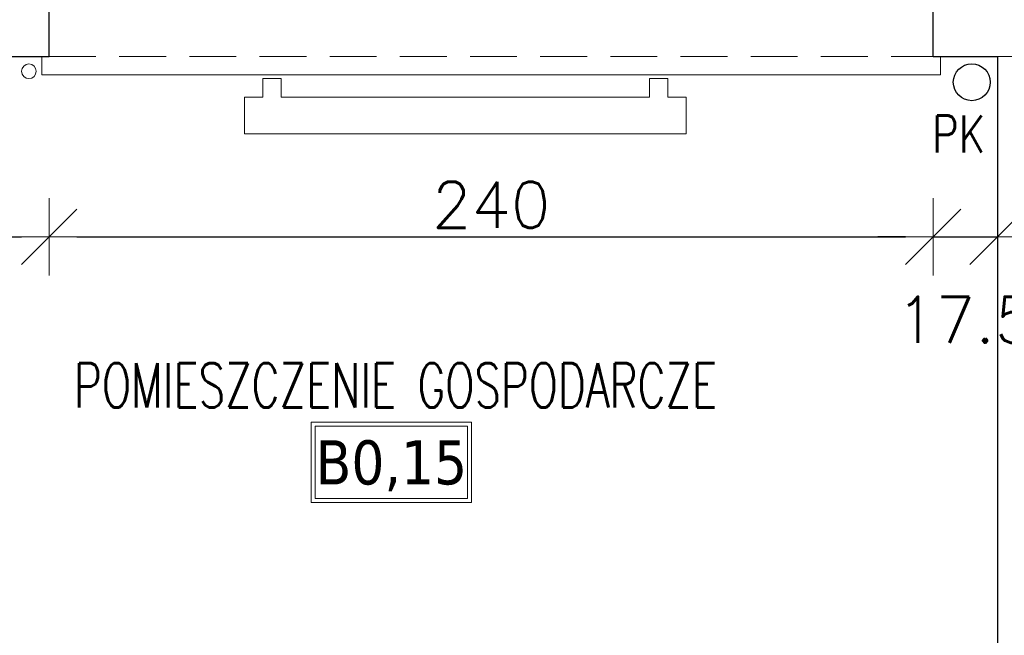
# Model space of a CAD drawing. Header units: millimetres. Extents: x 28291 to 177760, y -399809 to -170937.
# Tile 159 of 256: x 51413 to 51681, y -194509 to -194342. Entities that reach past the tile are written whole.
import ezdxf
from ezdxf.enums import TextEntityAlignment as Align

# ---------------------------------------------------------------- set-up
doc = ezdxf.new("R2010")
doc.units = ezdxf.units.MM
doc.linetypes.add('HIDDEN', pattern=[9.525, 6.35, -3.175])
doc.layers.get('0').update_dxf_attribs({"lineweight": 0})
for name, color, linetype, lineweight in [('!! 0_ Istn-sciany', 3, 'Continuous', 30), ('!! 0_ Istn-widok', 1, 'Continuous', 15), ('!! 0_Istn-cienka', 4, 'Continuous', 9), ('!! 0_Opis_pom', 9, 'Continuous', 13), ('!! wymiary osi', 250, 'Continuous', 9)]:
    doc.layers.add(name, color=color, linetype=linetype, lineweight=lineweight)
doc.layers.add('!! 0_Istn-armatura', color=9, linetype='Continuous', lineweight=9, true_color=0x808080)
doc.layers.add('!! 0_Istn-grzejniki', color=7, linetype='Continuous', lineweight=0, plot=False)
doc.layers.add('!! 0_opis pionów', color=4, linetype='Continuous')
doc.styles.add('ARCHETYP', font='romans.shx', dxfattribs={"height": 15})
doc.styles.add('ARIAL', font='tahoma.ttf')
doc.styles.add('TXT', font='simplex.shx')
doc.dimstyles.new('DIM50', dxfattribs={"dimscale": 5, "dimtxt": 2.5, "dimasz": 1.5, "dimexe": 0, "dimexo": 0, "dimgap": 0.5, "dimtad": 1, "dimdec": 4, "dimrnd": 0.5, "dimdsep": 46, "dimtxsty": 'TXT', "dimblk1": 'TICK1', "dimblk2": 'TICK1', "dimsah": 1, "dimcen": 0, "dimse1": 1, "dimse2": 1, "dimclrd": 1, "dimclre": 7, "dimclrt": 9, "dimadec": 0, "dimazin": 0, "dimtfac": 1, "dimtdec": 4, "dimtmove": 2, "dimatfit": 3, "dimldrblk": 'TICK1', "dimfxl": 1, "dimtolj": 1, "dimarcsym": 0})

# ---------------------------------------------------------------- blocks, each defined once
blk = doc.blocks.new('TICK1')
at = {"color": 0}
for p, q in [((0, -1.4), (0, 1.4)), ((0, 0), (-1, 0))]:
    blk.add_line(p, q, dxfattribs=at)
at = {"color": 2}
blk.add_line((-1, -1), (1, 1), dxfattribs=at)
blk = doc.blocks.new('*D2390')
at = {"layer": '!! wymiary osi', "color": 1, "lineweight": -2, "transparency": 16777216}
blk.add_line((51366.4, -194400.59), (51413.72, -194400.59), dxfattribs=at)
at = {"layer": 'DEFPOINTS', "color": 0, "transparency": 16777216}
for p in [(51358.9, -194351.59), (51421.22, -194351.59), (51421.22, -194400.59)]:
    blk.add_point(p, dxfattribs=at)
at = {"layer": '!! wymiary osi', "color": 1, "lineweight": -2, "transparency": 16777216, "xscale": 7.5, "yscale": 7.5, "zscale": 7.5, "rotation": 180}
blk.add_blockref('TICK1', (51358.9, -194400.59), dxfattribs=at)
at = {"layer": '!! wymiary osi', "color": 1, "lineweight": -2, "transparency": 16777216, "xscale": 7.5, "yscale": 7.5, "zscale": 7.5}
blk.add_blockref('TICK1', (51421.22, -194400.59), dxfattribs=at)
at = {"layer": '!! wymiary osi', "color": 9, "transparency": 16777216, "insert": (51390.06, -194391.84), "char_height": 12.5, "attachment_point": 5, "style": 'TXT'}
blk.add_mtext('\\A1;62.5', dxfattribs=at)
blk = doc.blocks.new('*D2391')
at = {"layer": '!! wymiary osi', "color": 1, "lineweight": -2, "transparency": 16777216}
blk.add_line((51428.72, -194400.59), (51653.72, -194400.59), dxfattribs=at)
at = {"layer": 'DEFPOINTS', "color": 0, "transparency": 16777216}
for p in [(51421.22, -194351.59), (51661.22, -194351.59), (51661.22, -194400.59)]:
    blk.add_point(p, dxfattribs=at)
at = {"layer": '!! wymiary osi', "color": 1, "lineweight": -2, "transparency": 16777216, "xscale": 7.5, "yscale": 7.5, "zscale": 7.5, "rotation": 180}
blk.add_blockref('TICK1', (51421.22, -194400.59), dxfattribs=at)
at = {"layer": '!! wymiary osi', "color": 1, "lineweight": -2, "transparency": 16777216, "xscale": 7.5, "yscale": 7.5, "zscale": 7.5}
blk.add_blockref('TICK1', (51661.22, -194400.59), dxfattribs=at)
at = {"layer": '!! wymiary osi', "color": 9, "transparency": 16777216, "insert": (51541.22, -194391.84), "char_height": 12.5, "attachment_point": 5, "style": 'TXT'}
blk.add_mtext('\\A1;240', dxfattribs=at)
blk = doc.blocks.new('*D2392')
at = {"layer": '!! wymiary osi', "color": 1, "lineweight": -2, "transparency": 16777216}
for p, q in [((51653.72, -194400.59), (51646.22, -194400.59)), ((51661.22, -194400.59), (51678.71, -194400.59)), ((51686.21, -194400.59), (51693.71, -194400.59))]:
    blk.add_line(p, q, dxfattribs=at)
at = {"layer": 'DEFPOINTS', "color": 0, "transparency": 16777216}
for p in [(51661.22, -194351.59), (51678.71, -194351.59), (51678.71, -194400.59)]:
    blk.add_point(p, dxfattribs=at)
at = {"layer": '!! wymiary osi', "color": 1, "lineweight": -2, "transparency": 16777216, "xscale": 7.5, "yscale": 7.5, "zscale": 7.5}
blk.add_blockref('TICK1', (51661.22, -194400.59), dxfattribs=at)
at = {"layer": '!! wymiary osi', "color": 1, "lineweight": -2, "transparency": 16777216, "xscale": 7.5, "yscale": 7.5, "zscale": 7.5, "rotation": 180}
blk.add_blockref('TICK1', (51678.71, -194400.59), dxfattribs=at)
at = {"layer": '!! wymiary osi', "color": 9, "transparency": 16777216, "insert": (51669.96, -194423.09), "char_height": 12.5, "attachment_point": 5, "style": 'TXT'}
blk.add_mtext('\\A1;17.5', dxfattribs=at)

msp = doc.modelspace()

# ---------------------------------------------------------------- linework, layer by layer
at = {"layer": '!! 0_ Istn-sciany'}
for points in [[(51421.21802, -194351.5883), (51421.21802, -194325.5883)], [(51661.21802, -194351.5883), (51661.21802, -194325.5883)], [(51361.21802, -194351.5883), (51421.21802, -194351.5883)], [(51661.21802, -194351.5883), (51678.71142, -194351.5883)], [(51678.71142, -194351.5883), (51678.71142, -194573.5883)]]:
    msp.add_lwpolyline(points, dxfattribs=at)
at = {"layer": '!! 0_ Istn-widok'}
for points in [[(51419.21802, -194351.5883), (51419.21802, -194356.5883)], [(51663.21802, -194351.5883), (51663.21802, -194356.5883)], [(51678.71142, -194351.5883), (51703.71142, -194351.5883)], [(51419.21802, -194356.5883), (51663.21802, -194356.5883)]]:
    msp.add_lwpolyline(points, dxfattribs=at)
at = {"layer": '!! 0_Istn-armatura'}
msp.add_circle((51415.71142, -194355.5883), 2, dxfattribs=at)
at = {"layer": '!! 0_Istn-cienka', "linetype": 'HIDDEN', "ltscale": 2}
msp.add_lwpolyline([(51421.21802, -194351.5883), (51661.21802, -194351.5883)], dxfattribs=at)
at = {"layer": '!! 0_Istn-grzejniki'}
msp.add_lwpolyline([(51589.21802, -194357.5883), (51589.21802, -194362.5883), (51594.21802, -194362.5883), (51594.21802, -194372.5883), (51474.21802, -194372.5883), (51474.21802, -194362.5883), (51479.21802, -194362.5883), (51479.21802, -194357.5883), (51484.21802, -194357.5883), (51484.21802, -194362.5883), (51584.21802, -194362.5883), (51584.21802, -194357.5883)], close=True, dxfattribs=at)
at = {"layer": '!! 0_opis pionów'}
msp.add_circle((51671.71142, -194358.5883), 5, dxfattribs=at)
at = {"layer": '!! 0_Opis_pom', "ltscale": 0.7}
for points in [[(51492.39008, -194472.6873), (51535.91008, -194472.6873), (51535.91008, -194450.9273), (51492.39008, -194450.9273)], [(51493.47808, -194471.5993), (51534.82208, -194471.5993), (51534.82208, -194452.0153), (51493.47808, -194452.0153)]]:
    msp.add_lwpolyline(points, close=True, dxfattribs=at)

# ---------------------------------------------------------------- texts
at = {"layer": '!! 0_opis pionów', "style": 'ARCHETYP', "width": 0.8}
msp.add_text('PK', height=10, rotation=0, dxfattribs=at).set_placement((51660.94714, -194377.62608))
at = {"layer": '!! 0_Opis_pom', "ltscale": 0.7, "style": 'TXT', "width": 0.7}
msp.add_text('POMIESZCZENIE GOSPODARCZE', height=12, dxfattribs=at).set_placement((51515.26521, -194446.88099), align=Align.CENTER)
at = {"layer": '!! 0_Opis_pom', "ltscale": 0.7, "style": 'ARIAL'}
msp.add_attdef('B0,15', text='', height=11.968, dxfattribs=at).set_placement((51514.15008, -194461.8073), align=Align.MIDDLE_CENTER)

# ---------------------------------------------------------------- dimensions: what is measured, and where the dimension line sits
at = {"layer": '!! wymiary osi'}
for base, p1, p2, picture, middle in [((51421.218019, -194400.587099), (51358.903972, -194351.588303), (51421.218019, -194351.588303), '*D2390', (51390.060996, -194391.837099)), ((51661.21802, -194400.5871), (51421.21802, -194351.5883), (51661.21802, -194351.5883), '*D2391', (51541.21802, -194391.8371)), ((51678.71142, -194400.5871), (51661.21802, -194351.5883), (51678.71142, -194351.5883), '*D2392', (51669.96472, -194423.0871))]:
    dim = msp.add_linear_dim(base=base, p1=p1, p2=p2, dimstyle='DIM50', dxfattribs=at)
    dim.commit()
    dim.dimension.update_dxf_attribs({"geometry": picture, "text_midpoint": middle})

doc.saveas('drawing.dxf')
